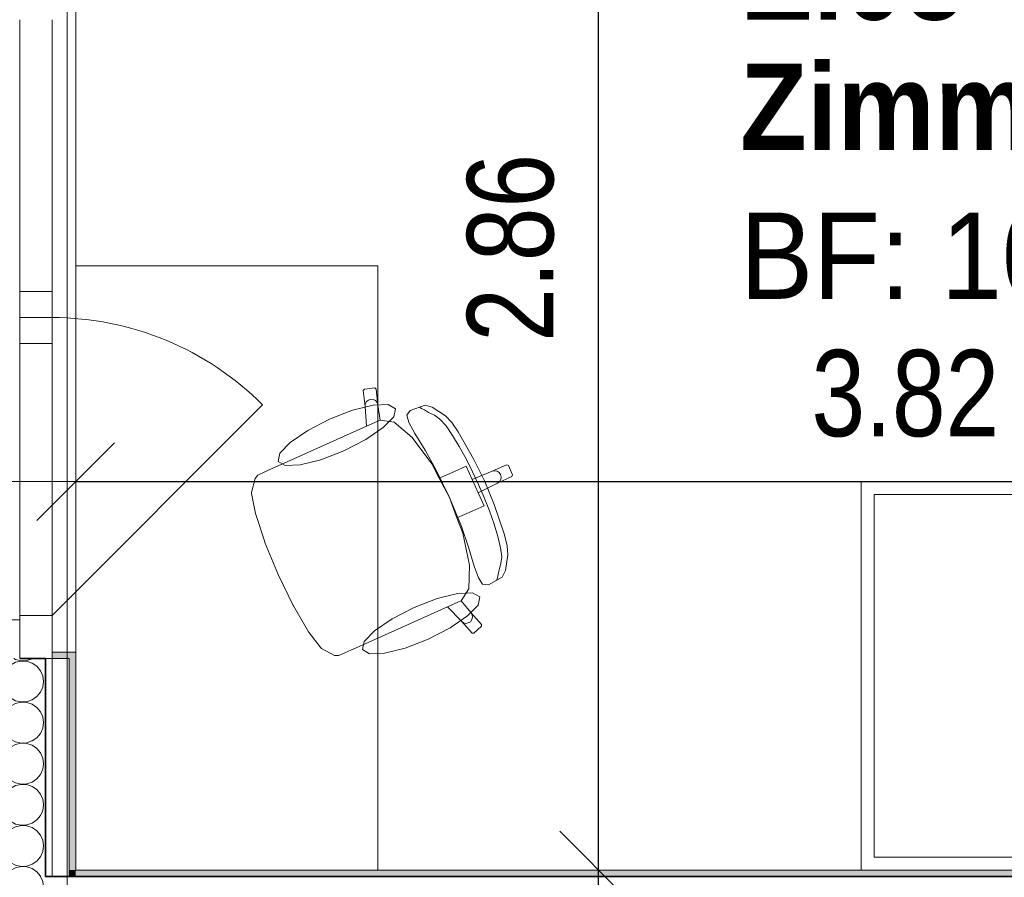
# Model space of a CAD drawing. Header units: metres. Extents: x -7.1 to 26.5, y -14.7 to 18.1.
# Tile 31 of 182: x 2.2 to 4.4, y 3.7 to 5.7. Entities that reach past the tile are written whole.
import ezdxf

# ---------------------------------------------------------------- set-up
doc = ezdxf.new("R2010")
doc.units = ezdxf.units.M
doc.header["$PDMODE"] = 65
doc.linetypes.add('AUSGEZOGEN', pattern=[0])
for name, color, linetype in [('XR$1$010 Aussenwände', 7, 'AUSGEZOGEN'), ('XR$1$010 Aussenwände Schichttrennlinien', 7, 'AUSGEZOGEN'), ('XR$1$010 Fenster', 7, 'AUSGEZOGEN'), ('XR$1$015 Innenwände', 7, 'AUSGEZOGEN'), ('XR$1$015 Innenwände Schichttrennlinien', 7, 'AUSGEZOGEN'), ('XR$1$030 Bodenaufbauten', 7, 'AUSGEZOGEN'), ('XR$1$065 Möbel Einrichtung', 7, 'AUSGEZOGEN'), ('XR$1$080 Raumdefinitionen Kontur', 7, 'AUSGEZOGEN'), ('XR$2$080 Raumdefinitionen Text_1', 7, 'AUSGEZOGEN'), ('XR$2$105 Bemassungen 100', 7, 'AUSGEZOGEN'), ('XR$3$010 Aussenwände Bauteilschraffuren', 7, 'AUSGEZOGEN'), ('XR$3$015 Innenwände Bauteilschraffuren', 7, 'AUSGEZOGEN')]:
    doc.layers.add(name, color=color, linetype=linetype)
doc.styles.add('ARIAL', font='arial.ttf')
doc.dimstyles.new('DIMSTYLE_3', dxfattribs={"dimtxt": 0.2, "dimasz": 0.3, "dimexe": 0, "dimexo": 0, "dimgap": 0.1, "dimtad": 2, "dimrnd": 0.005, "dimzin": 4, "dimdsep": 46, "dimtxsty": 'ARIAL', "dimblk1": 'ALL_ML_STRICH', "dimblk2": 'ALL_ML_STRICH', "dimsah": 1, "dimcen": 0, "dimclrd": 7, "dimclre": 7, "dimclrt": 7, "dimadec": 0, "dimazin": 0, "dimtfac": 1, "dimtdec": 0, "dimtix": 1, "dimtmove": 2, "dimatfit": 3, "dimfxl": 0, "dimtzin": 0, "dimlwd": 0, "dimlwe": 18, "dimarcsym": 0})
doc.dimstyles.new('DIMSTYLE_7', dxfattribs={"dimtxt": 0.2, "dimasz": 0.3, "dimexe": 0, "dimexo": 0, "dimgap": 0.1, "dimtad": 2, "dimdec": 1, "dimlfac": 100, "dimrnd": 0.5, "dimzin": 4, "dimdsep": 46, "dimtxsty": 'ARIAL', "dimblk1": 'ALL_ML_STRICH', "dimblk2": 'ALL_ML_STRICH', "dimsah": 1, "dimcen": 0, "dimclrd": 7, "dimclre": 7, "dimclrt": 7, "dimadec": 0, "dimazin": 0, "dimtfac": 1, "dimtdec": 0, "dimtix": 1, "dimtmove": 2, "dimatfit": 3, "dimfxl": 0, "dimtvp": 1.2, "dimtzin": 0, "dimlwd": 0, "dimlwe": 18, "dimarcsym": 0})

# ---------------------------------------------------------------- blocks, each defined once
blk = doc.blocks.new('ALL_ML_STRICH')
at = {"color": 0, "linetype": 'ByBlock', "lineweight": -2}
for p, q in [((0, -0.5), (0, 0.5)), ((-0.3, -0.3), (0.3, 0.3)), ((-1, 0), (0.5, 0))]:
    blk.add_line(p, q, dxfattribs=at)
blk = doc.blocks.new('*D165')
at = {"layer": 'DEFPOINTS', "color": 7, "linetype": 'AUSGEZOGEN', "lineweight": 18, "transparency": 33554687}
for p in [(6.1018, 4.7447), (2.2818, 4.6535), (2.2818, 4.6535)]:
    blk.add_point(p, dxfattribs=at)
at = {"layer": 'XR$2$105 Bemassungen 100', "color": 7, "linetype": 'AUSGEZOGEN', "lineweight": -2, "transparency": 33554687}
for p, q in [((2.2818, 4.6535), (2.2818, 4.6535)), ((2.2818, 4.6535), (6.1018, 4.6535)), ((6.1018, 4.6535), (6.1018, 4.6535))]:
    blk.add_line(p, q, dxfattribs=at)
at = {"layer": 'XR$2$105 Bemassungen 100', "color": 7, "linetype": 'AUSGEZOGEN', "lineweight": 18, "transparency": 33554687, "xscale": 0.3, "yscale": 0.3, "zscale": 0.3, "rotation": 180}
blk.add_blockref('ALL_ML_STRICH', (2.2818, 4.6535), dxfattribs=at)
at = {"layer": 'XR$2$105 Bemassungen 100', "color": 7, "linetype": 'AUSGEZOGEN', "lineweight": 18, "transparency": 33554687, "xscale": 0.3, "yscale": 0.3, "zscale": 0.3}
blk.add_blockref('ALL_ML_STRICH', (6.1018, 4.6535), dxfattribs=at)
at = {"layer": 'XR$2$105 Bemassungen 100', "color": 7, "linetype": 'AUSGEZOGEN', "lineweight": 18, "transparency": 33554687, "insert": (4.2041, 4.8571), "char_height": 0.2, "width": 0.64, "attachment_point": 5, "style": 'ARIAL'}
blk.add_mtext('\\W0.80;\\A1;{\\A1;{3.82\\H0.132000;\\S^ ;}}', dxfattribs=at)
blk = doc.blocks.new('*D201')
at = {"layer": 'DEFPOINTS', "color": 7, "linetype": 'AUSGEZOGEN', "lineweight": 18, "transparency": 33554687}
for p in [(3.4932, 3.7535), (3.4282, 3.5835), (3.4932, 3.5835)]:
    blk.add_point(p, dxfattribs=at)
at = {"layer": 'XR$2$105 Bemassungen 100', "color": 7, "linetype": 'AUSGEZOGEN', "lineweight": -2, "transparency": 33554687}
for p, q in [((3.4932, 3.7535), (3.4932, 3.7535)), ((3.4932, 3.5835), (3.4932, 3.7535)), ((3.4932, 3.5835), (3.4932, 3.5835))]:
    blk.add_line(p, q, dxfattribs=at)
at = {"layer": 'XR$2$105 Bemassungen 100', "color": 7, "linetype": 'AUSGEZOGEN', "lineweight": 18, "transparency": 33554687, "xscale": 0.3, "yscale": 0.3, "zscale": 0.3}
for p, rotation in [((3.4932, 3.7535), 90), ((3.4932, 3.5835), 270)]:
    blk.add_blockref('ALL_ML_STRICH', p, dxfattribs=dict(at, rotation=rotation))
at = {"layer": 'XR$2$105 Bemassungen 100', "color": 7, "linetype": 'AUSGEZOGEN', "lineweight": 18, "transparency": 33554687, "insert": (3.2932, 3.367), "char_height": 0.2, "width": 0.64, "attachment_point": 5, "rotation": 90, "style": 'ARIAL'}
blk.add_mtext('\\W0.80;\\A1;{\\A1;{17\\H0.132000;\\S^ ;}}', dxfattribs=at)
blk = doc.blocks.new('*D202')
at = {"layer": 'DEFPOINTS', "color": 7, "linetype": 'AUSGEZOGEN', "lineweight": 18, "transparency": 33554687}
for p in [(3.4932, 6.6135), (3.4932, 3.7535), (3.4932, 3.7535)]:
    blk.add_point(p, dxfattribs=at)
at = {"layer": 'XR$2$105 Bemassungen 100', "color": 7, "linetype": 'AUSGEZOGEN', "lineweight": -2, "transparency": 33554687}
for p, q in [((3.4932, 6.6135), (3.4932, 6.6135)), ((3.4932, 3.7535), (3.4932, 6.6135)), ((3.4932, 3.7535), (3.4932, 3.7535))]:
    blk.add_line(p, q, dxfattribs=at)
at = {"layer": 'XR$2$105 Bemassungen 100', "color": 7, "linetype": 'AUSGEZOGEN', "lineweight": 18, "transparency": 33554687, "xscale": 0.3, "yscale": 0.3, "zscale": 0.3}
for p, rotation in [((3.4932, 6.6135), 90), ((3.4932, 3.7535), 270)]:
    blk.add_blockref('ALL_ML_STRICH', p, dxfattribs=dict(at, rotation=rotation))
at = {"layer": 'XR$2$105 Bemassungen 100', "color": 7, "linetype": 'AUSGEZOGEN', "lineweight": 18, "transparency": 33554687, "insert": (3.2898, 5.1951), "char_height": 0.2, "width": 0.64, "attachment_point": 5, "rotation": 90, "style": 'ARIAL'}
blk.add_mtext('\\W0.80;\\A1;{\\A1;{2.86\\H0.132000;\\S^ ;}}', dxfattribs=at)
blk = doc.blocks.new('COMPLEXOBJECT_83')
at = {"layer": 'XR$3$010 Aussenwände Bauteilschraffuren', "color": 8, "linetype": 'AUSGEZOGEN', "lineweight": 13, "transparency": 33554687}
for p, q in [((2.0181, 4.2435), (2.0165, 4.2381)), ((2.0165, 4.2381), (2.0236, 4.2131)), ((2.0927, 4.2), (2.1308, 4.2286)), ((2.1423, 4.2349), (2.1308, 4.2286)), ((2.1383, 4.2435), (2.1423, 4.2413)), ((2.1423, 4.2413), (2.1551, 4.2383)), ((2.1551, 4.2379), (2.1423, 4.2349)), ((2.1551, 4.2383), (2.1682, 4.2389)), ((2.1682, 4.2373), (2.1551, 4.2379)), ((2.1682, 4.2389), (2.1807, 4.2431)), ((2.1807, 4.2331), (2.1682, 4.2373)), ((2.1807, 4.2431), (2.1812, 4.2435)), ((2.1915, 4.2256), (2.1807, 4.2331)), ((2.1999, 4.2155), (2.1915, 4.2256)), ((2.0236, 4.2131), (2.0429, 4.1955)), ((2.0684, 4.1907), (2.0927, 4.2)), ((2.2052, 4.2035), (2.1999, 4.2155)), ((2.207, 4.1905), (2.2052, 4.2035)), ((2.0429, 4.1854), (2.0236, 4.1679)), ((2.0429, 4.1955), (2.0684, 4.1907)), ((2.0684, 4.1903), (2.0429, 4.1854)), ((2.0927, 4.181), (2.0684, 4.1903)), ((2.0927, 4.181), (2.1308, 4.1524)), ((2.1999, 4.1654), (2.2052, 4.1775)), ((2.2052, 4.1775), (2.207, 4.1905)), ((2.0236, 4.1679), (2.0165, 4.1429)), ((2.1807, 4.1479), (2.1915, 4.1553)), ((2.1915, 4.1553), (2.1999, 4.1654)), ((2.0165, 4.1429), (2.0236, 4.1178)), ((2.0927, 4.1048), (2.1308, 4.1333)), ((2.1308, 4.1524), (2.1423, 4.146)), ((2.1423, 4.1397), (2.1308, 4.1333)), ((2.1423, 4.146), (2.1551, 4.143)), ((2.1551, 4.1427), (2.1423, 4.1397)), ((2.1551, 4.143), (2.1682, 4.1437)), ((2.1682, 4.142), (2.1551, 4.1427)), ((2.1682, 4.1437), (2.1807, 4.1479)), ((2.1807, 4.1378), (2.1682, 4.142)), ((2.1915, 4.1304), (2.1807, 4.1378)), ((2.1999, 4.1203), (2.1915, 4.1304)), ((2.0236, 4.1178), (2.0429, 4.1003)), ((2.2052, 4.1083), (2.1999, 4.1203)), ((2.207, 4.0952), (2.2052, 4.1083)), ((2.0429, 4.0902), (2.0236, 4.0727)), ((2.0429, 4.1003), (2.0684, 4.0954)), ((2.0684, 4.095), (2.0429, 4.0902)), ((2.0684, 4.0954), (2.0927, 4.1048)), ((2.0927, 4.0857), (2.0684, 4.095)), ((2.0927, 4.0857), (2.1308, 4.0571)), ((2.2052, 4.0822), (2.207, 4.0952)), ((2.0236, 4.0727), (2.0165, 4.0476)), ((2.1915, 4.0601), (2.1999, 4.0702)), ((2.1999, 4.0702), (2.2052, 4.0822)), ((2.0165, 4.0476), (2.0236, 4.0226)), ((2.1308, 4.0571), (2.1423, 4.0508)), ((2.1423, 4.0445), (2.1308, 4.0381)), ((2.1423, 4.0508), (2.1551, 4.0478)), ((2.1551, 4.0474), (2.1423, 4.0445)), ((2.1551, 4.0478), (2.1682, 4.0484)), ((2.1682, 4.0468), (2.1551, 4.0474)), ((2.1682, 4.0484), (2.1807, 4.0526)), ((2.1807, 4.0426), (2.1682, 4.0468)), ((2.1807, 4.0526), (2.1915, 4.0601)), ((2.1915, 4.0352), (2.1807, 4.0426)), ((2.0236, 4.0226), (2.0429, 4.005)), ((2.0927, 4.0095), (2.1308, 4.0381)), ((2.1999, 4.025), (2.1915, 4.0352)), ((2.2052, 4.013), (2.1999, 4.025)), ((2.0429, 3.995), (2.0236, 3.9774)), ((2.0429, 4.005), (2.0684, 4.0002)), ((2.0684, 3.9998), (2.0429, 3.995)), ((2.0684, 4.0002), (2.0927, 4.0095)), ((2.0927, 3.9905), (2.0684, 3.9998)), ((2.207, 4), (2.2052, 4.013)), ((2.2052, 3.987), (2.207, 4)), ((2.0236, 3.9774), (2.0165, 3.9524)), ((2.0927, 3.9905), (2.1308, 3.9619)), ((2.1915, 3.9648), (2.1999, 3.975)), ((2.1999, 3.975), (2.2052, 3.987)), ((2.0165, 3.9524), (2.0236, 3.9273)), ((2.1308, 3.9619), (2.1423, 3.9555)), ((2.1423, 3.9492), (2.1308, 3.9429)), ((2.1423, 3.9555), (2.1551, 3.9526)), ((2.1551, 3.9522), (2.1423, 3.9492)), ((2.1551, 3.9526), (2.1682, 3.9532)), ((2.1682, 3.9516), (2.1551, 3.9522)), ((2.1682, 3.9532), (2.1807, 3.9574)), ((2.1807, 3.9474), (2.1682, 3.9516)), ((2.1807, 3.9574), (2.1915, 3.9648)), ((2.1915, 3.9399), (2.1807, 3.9474)), ((2.0236, 3.9273), (2.0429, 3.9098)), ((2.0927, 3.9143), (2.1308, 3.9429)), ((2.1999, 3.9298), (2.1915, 3.9399)), ((2.2052, 3.9178), (2.1999, 3.9298)), ((2.0429, 3.9098), (2.0684, 3.905)), ((2.0684, 3.9046), (2.0429, 3.8997)), ((2.0684, 3.905), (2.0927, 3.9143)), ((2.0927, 3.8952), (2.0684, 3.9046)), ((2.207, 3.9048), (2.2052, 3.9178)), ((2.2052, 3.8917), (2.207, 3.9048)), ((2.0236, 3.8822), (2.0165, 3.8571)), ((2.0429, 3.8997), (2.0236, 3.8822)), ((2.0927, 3.8952), (2.1308, 3.8667)), ((2.1915, 3.8696), (2.1999, 3.8797)), ((2.1999, 3.8797), (2.2052, 3.8917)), ((2.0165, 3.8571), (2.0236, 3.8321)), ((2.1308, 3.8667), (2.1423, 3.8603)), ((2.1423, 3.8603), (2.1551, 3.8573)), ((2.1551, 3.857), (2.1423, 3.854)), ((2.1551, 3.8573), (2.1682, 3.858)), ((2.1682, 3.8563), (2.1551, 3.857)), ((2.1682, 3.858), (2.1807, 3.8622)), ((2.1807, 3.8521), (2.1682, 3.8563)), ((2.1807, 3.8622), (2.1915, 3.8696)), ((2.0927, 3.819), (2.1308, 3.8476)), ((2.1423, 3.854), (2.1308, 3.8476)), ((2.1915, 3.8447), (2.1807, 3.8521)), ((2.1999, 3.8346), (2.1915, 3.8447)), ((2.2052, 3.8225), (2.1999, 3.8346)), ((2.0236, 3.8321), (2.0429, 3.8146)), ((2.0429, 3.8146), (2.0684, 3.8097)), ((2.0684, 3.8097), (2.0927, 3.819)), ((2.207, 3.8095), (2.2052, 3.8225)), ((2.0429, 3.8045), (2.0236, 3.7869)), ((2.0684, 3.8093), (2.0429, 3.8045)), ((2.0927, 3.8), (2.0684, 3.8093)), ((2.0927, 3.8), (2.1308, 3.7714)), ((2.1999, 3.7845), (2.2052, 3.7965)), ((2.2052, 3.7965), (2.207, 3.8095)), ((2.0236, 3.7869), (2.0165, 3.7619)), ((2.1308, 3.7714), (2.1423, 3.7651)), ((2.1423, 3.7651), (2.1551, 3.7621)), ((2.1682, 3.7627), (2.1807, 3.7669)), ((2.1807, 3.7669), (2.1915, 3.7744)), ((2.1915, 3.7744), (2.1999, 3.7845)), ((2.0165, 3.7619), (2.0232, 3.7385)), ((2.1123, 3.7385), (2.1308, 3.7524)), ((2.1423, 3.7587), (2.1308, 3.7524)), ((2.1551, 3.7617), (2.1423, 3.7587)), ((2.1551, 3.7621), (2.1682, 3.7627)), ((2.1682, 3.7611), (2.1551, 3.7617)), ((2.1807, 3.7569), (2.1682, 3.7611)), ((2.1915, 3.7494), (2.1807, 3.7569)), ((2.1999, 3.7393), (2.1915, 3.7494)), ((2.2003, 3.7385), (2.1999, 3.7393))]:
    blk.add_line(p, q, dxfattribs=at)
blk = doc.blocks.new('COMPLEXOBJECT_85')
at = {"layer": 'XR$3$010 Aussenwände Bauteilschraffuren', "color": 8, "linetype": 'AUSGEZOGEN', "lineweight": 13, "transparency": 33554687}
for p, q in [((2.0232, 3.7385), (2.0236, 3.7369)), ((2.0236, 3.7369), (2.0429, 3.7193)), ((2.0429, 3.7193), (2.0684, 3.7145)), ((2.0684, 3.7145), (2.0927, 3.7238)), ((2.0927, 3.7238), (2.1123, 3.7385)), ((2.2052, 3.7273), (2.2003, 3.7385)), ((2.207, 3.7143), (2.2052, 3.7273)), ((2.0429, 3.7093), (2.0236, 3.6917)), ((2.0684, 3.7141), (2.0429, 3.7093)), ((2.0927, 3.7048), (2.0684, 3.7141)), ((2.0927, 3.7048), (2.1308, 3.6762)), ((2.1999, 3.6893), (2.2052, 3.7013)), ((2.2052, 3.7013), (2.207, 3.7143)), ((2.0236, 3.6917), (2.0165, 3.6667)), ((2.1308, 3.6762), (2.1423, 3.6698)), ((2.1807, 3.6717), (2.1915, 3.6791)), ((2.1915, 3.6791), (2.1999, 3.6893)), ((2.0165, 3.6667), (2.0236, 3.6416)), ((2.0927, 3.6286), (2.1308, 3.6571)), ((2.1423, 3.6635), (2.1308, 3.6571)), ((2.1423, 3.6698), (2.1551, 3.6669)), ((2.1551, 3.6665), (2.1423, 3.6635)), ((2.1551, 3.6669), (2.1682, 3.6675)), ((2.1682, 3.6658), (2.1551, 3.6665)), ((2.1682, 3.6675), (2.1807, 3.6717)), ((2.1807, 3.6616), (2.1682, 3.6658)), ((2.1915, 3.6542), (2.1807, 3.6616)), ((2.1999, 3.6441), (2.1915, 3.6542)), ((2.0236, 3.6416), (2.0429, 3.6241)), ((2.0684, 3.6192), (2.0927, 3.6286)), ((2.2052, 3.6321), (2.1999, 3.6441)), ((2.207, 3.619), (2.2052, 3.6321)), ((2.0429, 3.614), (2.0259, 3.5985)), ((2.0429, 3.6241), (2.0684, 3.6192)), ((2.0684, 3.6189), (2.0429, 3.614)), ((2.0927, 3.6095), (2.0684, 3.6189)), ((2.0927, 3.6095), (2.1074, 3.5985)), ((2.2019, 3.5985), (2.2052, 3.606)), ((2.2052, 3.606), (2.207, 3.619))]:
    blk.add_line(p, q, dxfattribs=at)

msp = doc.modelspace()

# ---------------------------------------------------------------- hatches: boundary and pattern name
at = {"layer": 'XR$3$010 Aussenwände Bauteilschraffuren', "linetype": 'AUSGEZOGEN', "lineweight": 13, "true_color": 0x202020, "transparency": 33554687}
for points in [[(2.2818, 4.2435), (2.2818, 4.2585), (2.2268, 4.2585), (2.2268, 4.2435)], [(2.2818, 4.2435), (2.2668, 4.2435), (2.2668, 3.7535), (2.2818, 3.7535)], [(2.2818, 3.7385), (2.2818, 3.7535), (2.2668, 3.7535), (2.2668, 3.7385)]]:
    msp.add_hatch(color=250, dxfattribs=at).paths.add_polyline_path(points)
at = {"layer": 'XR$3$010 Aussenwände Bauteilschraffuren', "linetype": 'AUSGEZOGEN', "lineweight": 13, "transparency": 33554687}
h = msp.add_hatch(dxfattribs=at)
h.set_pattern_fill('MUSTER', color=8, scale=750, style=0, pattern_type=2)
h.set_pattern_definition([(0, (1500, 1500), (750, 750), [750, -750]), (90, (1500, 1500), (-750, 750), [750, -750])])
h.paths.add_polyline_path([(2.2118, 3.7385), (2.2268, 3.7385), (2.2268, 4.2435), (2.2118, 4.2435)], flags=0)
at = {"layer": 'XR$3$015 Innenwände Bauteilschraffuren', "linetype": 'AUSGEZOGEN', "lineweight": 13, "true_color": 0x202020, "transparency": 33554687}
msp.add_hatch(color=250, dxfattribs=at).paths.add_polyline_path([(6.1018, 3.7535), (2.2818, 3.7535), (2.2818, 3.7385), (6.1018, 3.7385)])

# ---------------------------------------------------------------- linework, layer by layer
at = {"layer": 'XR$1$010 Aussenwände', "color": 7, "linetype": 'AUSGEZOGEN', "lineweight": 18, "transparency": 33554687}
for p, q in [((2.2268, 4.2585), (2.2818, 4.2585)), ((2.2818, 4.2435), (2.2818, 4.2585)), ((2.2118, 4.2435), (2.2268, 4.2435)), ((2.2818, 3.7535), (2.2818, 4.2435))]:
    msp.add_line(p, q, dxfattribs=at)
at = {"layer": 'XR$1$010 Aussenwände', "color": 7, "linetype": 'AUSGEZOGEN', "lineweight": 35, "transparency": 33554687}
msp.add_line((2.1518, 4.2435), (2.2118, 4.2435), dxfattribs=at)
at = {"layer": 'XR$1$010 Aussenwände Schichttrennlinien', "color": 7, "linetype": 'AUSGEZOGEN', "lineweight": 18, "transparency": 33554687}
for p, q in [((2.2268, 4.2435), (2.2268, 4.2585)), ((2.2268, 3.7385), (2.2268, 4.2435)), ((2.2668, 4.2435), (2.2268, 4.2435)), ((2.2668, 3.7385), (2.2668, 4.2435))]:
    msp.add_line(p, q, dxfattribs=at)
at = {"layer": 'XR$1$010 Aussenwände Schichttrennlinien', "color": 7, "linetype": 'AUSGEZOGEN', "lineweight": 35, "transparency": 33554687}
for p, q in [((2.2118, 4.2435), (2.2118, 3.7385)), ((2.2268, 3.7385), (2.2118, 3.7385)), ((2.2268, 3.7385), (2.2118, 3.7385)), ((2.2668, 3.7385), (2.2268, 3.7385)), ((2.2668, 3.7385), (2.2268, 3.7385)), ((2.2818, 3.7385), (2.2668, 3.7385)), ((2.2818, 3.7385), (2.2668, 3.7385))]:
    msp.add_line(p, q, dxfattribs=at)
at = {"layer": 'XR$1$010 Fenster', "color": 7, "linetype": 'AUSGEZOGEN', "lineweight": 13, "transparency": 33554687}
for p, q in [((2.2818, 4.2585), (2.2818, 5.8085)), ((2.1518, 5.7235), (2.1518, 5.0935)), ((2.2268, 5.0935), (2.2268, 5.7235)), ((2.2268, 5.0935), (2.1518, 5.0935)), ((2.1518, 5.0935), (2.1518, 5.0335)), ((2.2268, 5.0335), (2.2268, 5.0935)), ((2.2268, 5.0335), (2.1518, 5.0335)), ((2.1518, 5.0335), (2.1518, 4.9735)), ((2.1518, 5.0335), (2.2268, 5.0335)), ((2.2268, 4.9735), (2.2268, 5.0335)), ((2.1518, 4.9735), (2.1518, 4.3435)), ((2.1518, 4.9735), (2.2268, 4.9735)), ((2.2268, 4.3435), (2.2268, 4.9735)), ((2.2268, 4.3435), (2.7147, 4.8314)), ((2.2268, 4.3435), (2.1518, 4.3435)), ((2.1518, 4.3435), (2.1518, 4.2435)), ((2.2268, 4.2435), (2.2268, 4.3435)), ((2.0118, 4.3335), (2.1518, 4.3335)), ((2.1518, 4.3075), (2.1518, 4.3335)), ((2.1518, 4.3075), (2.1518, 4.3335)), ((2.1518, 4.2875), (2.1518, 4.3075)), ((2.1518, 4.2875), (2.1518, 4.3075)), ((2.1518, 4.2435), (2.1518, 4.2875)), ((2.1518, 4.2435), (2.1518, 4.2875)), ((2.2268, 4.2585), (2.2818, 4.2585)), ((2.2818, 4.2435), (2.2818, 4.2585)), ((2.1518, 4.2435), (2.2118, 4.2435)), ((2.1518, 4.2435), (2.2118, 4.2435)), ((2.2118, 4.2435), (2.2268, 4.2435)), ((2.2118, 4.2435), (2.2268, 4.2435))]:
    msp.add_line(p, q, dxfattribs=at)
msp.add_arc((2.2268, 4.3435), 0.69, 45, 90, dxfattribs=at)
at = {"layer": 'XR$1$015 Innenwände', "color": 7, "linetype": 'AUSGEZOGEN', "lineweight": 18, "transparency": 33554687}
msp.add_line((6.1018, 3.7535), (2.2818, 3.7535), dxfattribs=at)
at = {"layer": 'XR$1$015 Innenwände Schichttrennlinien', "color": 7, "linetype": 'AUSGEZOGEN', "lineweight": 35, "transparency": 33554687}
msp.add_line((2.2818, 3.7385), (6.1018, 3.7385), dxfattribs=at)
at = {"layer": 'XR$1$030 Bodenaufbauten', "color": 254, "linetype": 'AUSGEZOGEN', "lineweight": 13, "transparency": 33554687}
msp.add_lwpolyline([(2.2618, -3.7865), (22.6418, -3.7865), (22.6418, 10.7535), (14.8918, 10.7535), (14.8918, 6.0735), (10.0118, 6.0735), (10.0118, 8.0099), (10.0118, 10.7535), (2.2618, 10.7535), (2.2618, -3.7865)], close=True, dxfattribs=at)
at = {"layer": 'XR$1$065 Möbel Einrichtung', "color": 8, "linetype": 'AUSGEZOGEN', "lineweight": 13, "transparency": 33554687}
for p, q in [((2.948, 4.8647), (2.9507, 4.868)), ((2.9521, 4.8277), (2.948, 4.8647)), ((2.9507, 4.868), (2.9745, 4.8705)), ((2.9745, 4.8705), (2.9778, 4.8678)), ((2.9778, 4.8678), (2.9819, 4.8308)), ((2.9526, 4.8336), (2.9553, 4.8388)), ((2.9553, 4.8388), (2.9598, 4.8425)), ((2.9598, 4.8425), (2.9653, 4.8442)), ((2.9653, 4.8442), (2.9712, 4.8437)), ((2.9712, 4.8437), (2.9764, 4.841)), ((2.9764, 4.841), (2.9801, 4.8364)), ((2.9521, 4.8277), (2.9526, 4.8336)), ((2.9555, 4.7817), (2.9521, 4.8277)), ((2.9801, 4.8364), (2.9819, 4.8308)), ((2.9819, 4.8308), (2.987, 4.7957)), ((3.049, 4.8076), (3.0568, 4.8184)), ((3.0568, 4.8184), (3.091, 4.8302)), ((3.0827, 4.8231), (3.0788, 4.8254)), ((3.0899, 4.8195), (3.0827, 4.8231)), ((3.0992, 4.8137), (3.0899, 4.8195)), ((3.091, 4.8302), (3.1074, 4.826)), ((3.1074, 4.826), (3.1384, 4.8059)), ((2.9868, 4.7957), (2.9555, 4.7817)), ((2.9868, 4.7957), (2.987, 4.7957)), ((2.987, 4.7957), (3.0195, 4.7913)), ((3.0532, 4.7906), (3.049, 4.8076)), ((3.1132, 4.8072), (3.0992, 4.8137)), ((3.1256, 4.7983), (3.1132, 4.8072)), ((3.1397, 4.7823), (3.1256, 4.7983)), ((3.1384, 4.8059), (3.1532, 4.7906)), ((2.7647, 4.6962), (2.9555, 4.7817)), ((3.0195, 4.7913), (3.0616, 4.7556)), ((3.0674, 4.7653), (3.0532, 4.7906)), ((3.1548, 4.7606), (3.1397, 4.7823)), ((3.1532, 4.7906), (3.1681, 4.769)), ((3.1681, 4.769), (3.2045, 4.705)), ((3.0616, 4.7556), (3.1065, 4.6943)), ((3.0913, 4.7263), (3.0674, 4.7653)), ((3.1704, 4.7348), (3.1548, 4.7606)), ((3.1164, 4.6818), (3.0913, 4.7263)), ((3.186, 4.7062), (3.1704, 4.7348)), ((3.201, 4.6763), (3.186, 4.7062)), ((3.2045, 4.705), (3.23, 4.6535)), ((2.7035, 4.6687), (2.7318, 4.6814)), ((2.7318, 4.6814), (2.7647, 4.6962)), ((3.1065, 4.6943), (3.124, 4.6611)), ((3.1481, 4.6168), (3.1164, 4.6818)), ((3.1593, 4.6769), (3.1866, 4.6892)), ((3.1866, 4.6892), (3.2003, 4.6587)), ((3.2003, 4.6587), (3.2465, 4.6774)), ((3.2465, 4.6774), (3.2802, 4.6925)), ((3.2465, 4.6774), (3.2522, 4.6787)), ((3.2522, 4.6787), (3.258, 4.6777)), ((3.258, 4.6777), (3.2629, 4.6746)), ((3.2802, 4.6925), (3.2841, 4.691)), ((3.2841, 4.691), (3.2891, 4.68)), ((3.294, 4.6689), (3.2891, 4.68)), ((2.6892, 4.6279), (2.6975, 4.661)), ((2.6975, 4.661), (2.7035, 4.6687)), ((3.124, 4.6611), (3.1593, 4.6769)), ((3.124, 4.6611), (3.1475, 4.6165)), ((3.2003, 4.6587), (3.2072, 4.6432)), ((3.2148, 4.6467), (3.201, 4.6763)), ((3.2588, 4.6499), (3.2925, 4.665)), ((3.2629, 4.6746), (3.2663, 4.6698)), ((3.2636, 4.6533), (3.2667, 4.6582)), ((3.2676, 4.664), (3.2663, 4.6698)), ((3.2667, 4.6582), (3.2676, 4.664)), ((3.2925, 4.665), (3.294, 4.6689)), ((3.2141, 4.6278), (3.2072, 4.6432)), ((3.2141, 4.6278), (3.2588, 4.6499)), ((3.2148, 4.6467), (3.2278, 4.6166)), ((3.2515, 4.6001), (3.23, 4.6535)), ((3.2588, 4.6499), (3.2636, 4.6533)), ((4.1018, 3.7535), (4.1018, 4.6535)), ((4.1018, 4.6535), (6.1018, 4.6535)), ((2.6892, 4.6256), (2.6892, 4.6279)), ((2.6983, 4.5793), (2.6892, 4.6256)), ((3.1651, 4.5693), (3.1475, 4.6165)), ((3.1481, 4.6168), (3.1755, 4.5498)), ((3.2278, 4.5973), (3.2141, 4.6278)), ((3.2278, 4.6166), (3.2401, 4.5856)), ((3.2005, 4.5851), (3.2278, 4.5973)), ((3.2751, 4.5304), (3.2515, 4.6001)), ((2.7199, 4.5137), (2.6983, 4.5793)), ((3.1651, 4.5693), (3.2005, 4.5851)), ((3.1783, 4.5341), (3.1651, 4.5693)), ((3.2401, 4.5856), (3.2511, 4.5549)), ((3.1755, 4.5498), (3.1921, 4.5014)), ((3.2511, 4.5549), (3.2599, 4.5261)), ((3.1942, 4.4598), (3.1783, 4.5341)), ((3.2599, 4.5261), (3.2661, 4.5004)), ((3.2813, 4.5049), (3.2751, 4.5304)), ((2.7202, 4.5127), (2.7199, 4.5137)), ((2.7507, 4.4386), (2.7202, 4.5127)), ((3.1921, 4.5014), (3.2053, 4.4577)), ((3.2661, 4.5004), (3.2687, 4.4792)), ((3.2828, 4.4837), (3.2813, 4.5049)), ((3.2687, 4.4792), (3.267, 4.464)), ((3.2772, 4.4472), (3.2828, 4.4837)), ((3.1928, 4.4047), (3.1942, 4.4598)), ((3.2053, 4.4577), (3.2148, 4.4303)), ((3.2626, 4.4492), (3.2607, 4.4385)), ((3.267, 4.464), (3.2626, 4.4492)), ((2.7507, 4.4386), (2.7857, 4.3666)), ((3.2148, 4.4303), (3.2246, 4.4158)), ((3.2379, 4.4144), (3.2695, 4.4322)), ((3.2586, 4.4307), (3.2577, 4.4262)), ((3.2607, 4.4385), (3.2586, 4.4307)), ((3.2695, 4.4322), (3.2772, 4.4472)), ((3.1745, 4.3775), (3.1928, 4.4047)), ((3.2246, 4.4158), (3.2379, 4.4144)), ((2.7857, 4.3666), (2.7862, 4.3657)), ((2.7862, 4.3657), (2.8209, 4.3058)), ((2.9523, 4.2777), (3.1431, 4.3633)), ((3.1744, 4.3773), (3.1431, 4.3633)), ((3.1431, 4.3633), (3.1752, 4.3301)), ((3.1744, 4.3773), (3.1745, 4.3775)), ((3.1973, 4.3503), (3.1745, 4.3775)), ((3.2003, 4.3452), (3.1973, 4.3503)), ((3.2222, 4.3226), (3.1973, 4.3503)), ((3.1998, 4.3337), (3.2012, 4.3394)), ((3.2012, 4.3394), (3.2003, 4.3452)), ((3.1752, 4.3301), (3.1799, 4.3266)), ((3.1752, 4.3301), (3.2001, 4.3025)), ((3.1799, 4.3266), (3.1855, 4.3251)), ((3.1855, 4.3251), (3.1913, 4.326)), ((3.1913, 4.326), (3.1963, 4.329)), ((3.1963, 4.329), (3.1998, 4.3337)), ((3.2043, 4.3022), (3.222, 4.3183)), ((3.222, 4.3183), (3.2222, 4.3226)), ((2.8209, 4.3058), (2.8494, 4.2683)), ((3.2001, 4.3025), (3.2043, 4.3022)), ((2.8494, 4.2683), (2.8511, 4.2667)), ((2.8511, 4.2667), (2.8813, 4.2509)), ((2.9194, 4.263), (2.9523, 4.2777)), ((2.8813, 4.2509), (2.8911, 4.2503)), ((2.8911, 4.2503), (2.9194, 4.263)), ((6.1018, 3.7535), (4.1018, 3.7535))]:
    msp.add_line(p, q, dxfattribs=at)
for points in [[(2.2818, 5.1535), (2.2818, 3.7535), (2.9818, 3.7535), (2.9818, 5.1535), (2.2818, 5.1535)], [(2.87, 4.7981), (2.9233, 4.8187), (2.971, 4.8305), (3.0058, 4.8318), (3.0224, 4.8224), (3.0184, 4.8037), (2.9943, 4.7785), (2.9537, 4.7508), (2.9029, 4.7247), (2.8496, 4.7041), (2.802, 4.6923), (2.7671, 4.691), (2.7505, 4.7004), (2.7545, 4.7191), (2.7787, 4.7443), (2.8192, 4.772), (2.87, 4.7981)], [(4.1318, 3.7835), (4.1318, 4.6235), (5.4818, 4.6235), (5.6618, 4.4435), (5.6618, 3.7835), (4.1318, 3.7835)], [(3.0985, 4.2885), (3.1492, 4.3146), (3.1898, 4.3423), (3.2139, 4.3675), (3.218, 4.3862), (3.2013, 4.3956), (3.1665, 4.3943), (3.1188, 4.3825), (3.0655, 4.3619), (3.0148, 4.3358), (2.9742, 4.3081), (2.9501, 4.283), (2.946, 4.2643), (2.9627, 4.2548), (2.9975, 4.2561), (3.0452, 4.2679), (3.0985, 4.2885)]]:
    msp.add_lwpolyline(points, close=True, dxfattribs=at)
at = {"layer": 'XR$1$080 Raumdefinitionen Kontur', "color": 8, "linetype": 'AUSGEZOGEN', "lineweight": 13, "transparency": 33554687}
msp.add_lwpolyline([(6.1018, 3.7535), (6.1018, 6.6135), (2.2818, 6.6135), (2.2818, 3.7535), (6.1018, 3.7535)], close=True, dxfattribs=at)

# ---------------------------------------------------------------- block references
at = {"layer": 'XR$3$010 Aussenwände Bauteilschraffuren', "color": 8, "linetype": 'AUSGEZOGEN', "lineweight": 13, "transparency": 33554687}
for name in ['COMPLEXOBJECT_83', 'COMPLEXOBJECT_85']:
    msp.add_blockref(name, (0, 0), dxfattribs=at)

# ---------------------------------------------------------------- texts
at = {"layer": 'XR$2$080 Raumdefinitionen Text_1', "color": 7, "linetype": 'AUSGEZOGEN', "transparency": 33554687, "insert": (3.821, 5.9233), "char_height": 0.2, "width": 1.560522, "attachment_point": 1, "line_spacing_factor": 0.903614, "style": 'ARIAL'}
msp.add_mtext('\\A1;{\\fArial|i0|b1;\\H0.200000;\\W0.909091;\\C7;E.05}\\P{\\fArial|i0|b1;\\H0.200000;\\W0.909091;\\C7;Zimmer}\\P{\\fArial|i0|b0;\\H0.200000;\\W0.909091;\\C7;BF: 10.93 m\\fArial|i0|b0;\\H0.600000x;\\S2^ ;}\\P', dxfattribs=at)

# ---------------------------------------------------------------- dimensions: what is measured, and where the dimension line sits
at = {"layer": 'XR$2$105 Bemassungen 100', "color": 7, "linetype": 'AUSGEZOGEN', "lineweight": 18, "transparency": 33554687}
for base, p1, p2, dimstyle, picture, middle in [((3.4932, 6.6135), (3.4932, 3.7535), (3.4932, 6.6135), 'DIMSTYLE_3', '*D202', (3.2898, 5.1951)), ((3.4932, 3.7535), (3.4932, 3.5835), (3.4932, 3.7535), 'DIMSTYLE_7', '*D201', (3.2932, 3.367))]:
    dim = msp.add_linear_dim(base=base, p1=p1, p2=p2, angle=90, dimstyle=dimstyle, override={"dimpost": '<>', "dimclrd": 7, "dimclre": 7, "dimclrt": 7, "dimlwd": 0, "dimlwe": 18}, dxfattribs=at)
    dim.commit()
    dim.dimension.update_dxf_attribs({"geometry": picture, "text_midpoint": middle, "dimtype": 160})
dim = msp.add_linear_dim(base=(6.1018, 4.6535), p1=(2.2818, 4.6535), p2=(6.1018, 4.6535), dimstyle='DIMSTYLE_3', override={"dimpost": '<>', "dimclrd": 7, "dimclre": 7, "dimclrt": 7, "dimlwd": 0, "dimlwe": 18}, dxfattribs=at)
dim.commit()
dim.dimension.update_dxf_attribs({"geometry": '*D165', "text_midpoint": (4.2041, 4.8571), "dimtype": 160})

doc.saveas('drawing.dxf')
